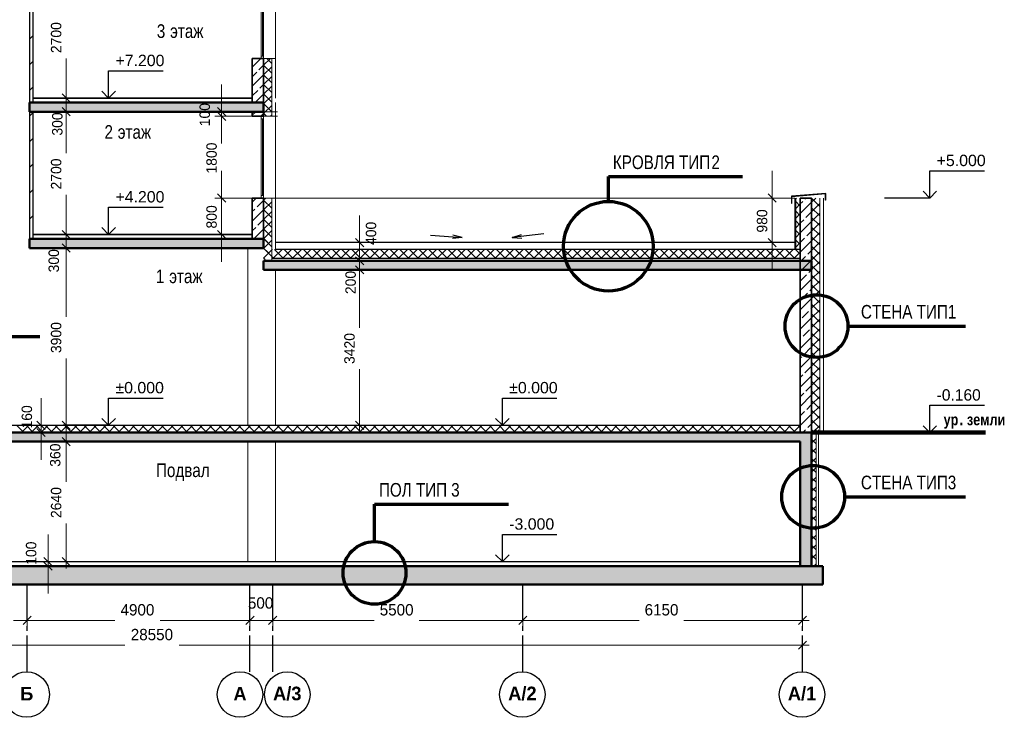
# Model space of a CAD drawing. Header units: millimetres. Extents: x -42044588 to 856694, y -806701 to 941911.
# Tile 7 of 256: x -294145 to -272492, y -418300 to -402950. Entities that reach past the tile are written whole.
import ezdxf

# ---------------------------------------------------------------- set-up
doc = ezdxf.new("R2010")
doc.units = ezdxf.units.MM
doc.linetypes.add('______5', pattern=[1100, 800, -100, 100, -100])
for name, color, linetype, lineweight in [('A_012_ПРОЕМ', 7, 'Continuous', 25), ('Standard', 7, 'Continuous', 25), ('Навесной фасад', 7, 'Continuous', 25), ('Надписи', 200, 'Continuous', 18), ('Общий01', 7, 'Continuous', 13), ('Оси', 40, '______5', 18), ('Размерная линия_ общее', 7, 'Continuous', 25), ('Стена_ кирп. кладка не несущ', 7, 'Continuous', 35), ('Текст_ общее', 7, 'Continuous', 25)]:
    doc.layers.add(name, color=color, linetype=linetype, lineweight=lineweight)
doc.layers.add('Стена_ бетон не несущ.', color=7, linetype='Continuous', lineweight=35, true_color=0xb4b496)
doc.layers.add('Стена_ бетон несущ.', color=7, linetype='Continuous', lineweight=70, true_color=0xb4b496)
doc.styles.add('ARIAL', font='arial.ttf')
doc.styles.add('Century Gothic', font='GOTHIC.TTF')
doc.styles.add('MtXpl_Century_Gothic', font='GOTHIC.TTF')
doc.styles.add('MtXpl_Century_Gothic_1', font='GOTHICB.TTF')

# ---------------------------------------------------------------- blocks, each defined once
blk = doc.blocks.new('ALL_ML_STRICH')
at = {"color": 0, "linetype": 'ByBlock', "lineweight": -2}
for p, q in [((-1, 0), (0.5, 0)), ((-0.3, -0.3), (0.3, 0.3)), ((0, -0.5), (0, 0.5))]:
    blk.add_line(p, q, dxfattribs=at)
blk = doc.blocks.new('NSY101')
at = {"color": 0, "linetype": 'ByBlock', "lineweight": -2}
blk.add_circle((0, 0), 50, dxfattribs=at)
blk = doc.blocks.new('разрез1-1')
at = {"layer": 'Стена_ бетон несущ.', "linetype": 'Continuous', "lineweight": 25, "true_color": 0xf1f1f1, "transparency": 33554687}
for points in [[(-77066, -192367), (-71916, -192367), (-71916, -192167), (-77066, -192167)], [(-77066, -195367), (-71916, -195367), (-71916, -195167), (-77066, -195167)], [(-59866, -195647), (-71916, -195647), (-71916, -195847), (-59866, -195847)], [(-88816, -199427), (-88816, -202367), (-88566, -202367), (-88566, -199627), (-60116, -199627), (-60116, -202367), (-59866, -202367), (-59866, -199427)], [(-59616, -202367), (-89066, -202367), (-89066, -202767), (-59616, -202767)]]:
    blk.add_hatch(color=7, dxfattribs=at).paths.add_polyline_path(points)
at = {"layer": 'A_012_ПРОЕМ', "color": 7, "linetype": 'Continuous', "lineweight": 25, "transparency": 33554687}
for p, q in [((-68249, -195084), (-67551, -195134)), ((-67551, -195134), (-67756, -195080)), ((-65755, -195057), (-66450, -195134)), ((-66450, -195134), (-66248, -195072)), ((-67551, -195134), (-67761, -195158)), ((-66450, -195134), (-66240, -195150))]:
    blk.add_line(p, q, dxfattribs=at)
at = {"layer": 'Standard', "color": 7, "linetype": 'Continuous', "lineweight": 13, "transparency": 33554687}
for p, q in [((-71972, -189523), (-71972, -191197)), ((-71944, -191141), (-71944, -189523)), ((-71916, -191197), (-71916, -189523)), ((-71656, -189467), (-71656, -191197)), ((-71972, -191197), (-71972, -191141)), ((-71972, -191141), (-71916, -191141)), ((-71916, -191141), (-71916, -191197)), ((-71736, -191197), (-71916, -191197)), ((-71676, -191197), (-71736, -191197)), ((-71736, -192467), (-71736, -191197)), ((-71676, -191197), (-71656, -191197)), ((-71656, -191197), (-71656, -192067)), ((-71972, -192467), (-71972, -192523)), ((-71916, -192523), (-71916, -192467)), ((-71656, -192367), (-71656, -194297)), ((-71972, -192523), (-71916, -192523)), ((-71972, -192523), (-71972, -194267)), ((-71944, -194211), (-71944, -192523)), ((-71916, -194267), (-71916, -192523)), ((-71972, -194267), (-71972, -194211)), ((-71972, -194211), (-71916, -194211)), ((-71916, -194211), (-71916, -194267)), ((-71736, -194267), (-71916, -194267)), ((-71676, -194267), (-71736, -194267)), ((-71736, -194267), (-71736, -195647)), ((-71676, -194267), (-71656, -194267)), ((-71656, -194267), (-71656, -195397)), ((-60236, -194267), (-71656, -194267)), ((-59686, -194267), (-59686, -199427)), ((-59606, -194267), (-59606, -199427)), ((-72266, -195367), (-72266, -199267)), ((-71656, -195347), (-71656, -195397)), ((-71656, -195847), (-71656, -199267)), ((-72266, -199627), (-72266, -202267)), ((-71656, -199627), (-71656, -202267))]:
    blk.add_line(p, q, dxfattribs=at)
at = {"layer": 'Standard', "color": 7, "linetype": 'Continuous', "lineweight": 25, "transparency": 33554687}
for p, q in [((-72166, -192067), (-76986, -192067)), ((-76986, -192067), (-72166, -192067)), ((-72166, -192367), (-72171, -192367)), ((-72166, -195067), (-76986, -195067)), ((-76986, -195067), (-72166, -195067))]:
    blk.add_line(p, q, dxfattribs=at)
at = {"layer": 'Standard', "color": 7, "linetype": 'Continuous', "lineweight": 100, "transparency": 33554687}
blk.add_line((-59866, -199427), (-56045, -199427), dxfattribs=at)
at = {"layer": 'Навесной фасад', "color": 41, "linetype": 'Continuous', "lineweight": 18, "transparency": 33554687}
for p, q in [((-71916, -191346), (-71766, -191197)), ((-71736, -191520), (-71916, -191340)), ((-71916, -191558), (-71736, -191378)), ((-71736, -191308), (-71847, -191197)), ((-71736, -191732), (-71916, -191552)), ((-71916, -191770), (-71736, -191590)), ((-71736, -191945), (-71916, -191765)), ((-71916, -191982), (-71736, -191802)), ((-71736, -192157), (-71916, -191977)), ((-71916, -192194), (-71736, -192014)), ((-71736, -192369), (-71916, -192189)), ((-71916, -192407), (-71736, -192227)), ((-71850, -192467), (-71916, -192401)), ((-71764, -192467), (-71736, -192439)), ((-71916, -194316), (-71867, -194267)), ((-71736, -194490), (-71916, -194310)), ((-71916, -194528), (-71736, -194348)), ((-71736, -194278), (-71747, -194267)), ((-60216, -194283), (-60199, -194267)), ((-60116, -194443), (-60216, -194343)), ((-60216, -194495), (-60116, -194395)), ((-59866, -194357), (-59775, -194267)), ((-59686, -194449), (-59866, -194269)), ((-59866, -194569), (-59686, -194389)), ((-71736, -194702), (-71916, -194522)), ((-71916, -194740), (-71736, -194560)), ((-60116, -194655), (-60216, -194555)), ((-60216, -194707), (-60116, -194607)), ((-59686, -194661), (-59866, -194481)), ((-59866, -194782), (-59686, -194602)), ((-71736, -194914), (-71916, -194734)), ((-71916, -194952), (-71736, -194772)), ((-60116, -194867), (-60216, -194767)), ((-60216, -194919), (-60116, -194819)), ((-59686, -194873), (-59866, -194693)), ((-59866, -194994), (-59686, -194814)), ((-71736, -195127), (-71916, -194947)), ((-71916, -195164), (-71736, -194984)), ((-60116, -195079), (-60216, -194979)), ((-60216, -195132), (-60116, -195032)), ((-59686, -195085), (-59866, -194905)), ((-59866, -195206), (-59686, -195026)), ((-71736, -195339), (-71916, -195159)), ((-71916, -195376), (-71736, -195196)), ((-71916, -195376), (-71736, -195196)), ((-71736, -195339), (-71907, -195167)), ((-60116, -195291), (-60216, -195191)), ((-60216, -195344), (-60116, -195244)), ((-59686, -195297), (-59866, -195117)), ((-59866, -195418), (-59686, -195238)), ((-71820, -195467), (-71916, -195371)), ((-71736, -195551), (-71916, -195371)), ((-71916, -195589), (-71736, -195409)), ((-71794, -195467), (-71736, -195409)), ((-71736, -195409), (-71724, -195397)), ((-71712, -195597), (-71512, -195397)), ((-71477, -195597), (-71677, -195397)), ((-71500, -195597), (-71300, -195397)), ((-71265, -195597), (-71465, -195397)), ((-71287, -195597), (-71087, -195397)), ((-71053, -195597), (-71253, -195397)), ((-71075, -195597), (-70875, -195397)), ((-70841, -195597), (-71041, -195397)), ((-70863, -195597), (-70663, -195397)), ((-70629, -195597), (-70829, -195397)), ((-70651, -195597), (-70451, -195397)), ((-70417, -195597), (-70617, -195397)), ((-70439, -195597), (-70239, -195397)), ((-70205, -195597), (-70405, -195397)), ((-70227, -195597), (-70027, -195397)), ((-69993, -195597), (-70193, -195397)), ((-70015, -195597), (-69815, -195397)), ((-69780, -195597), (-69980, -195397)), ((-69803, -195597), (-69603, -195397)), ((-69568, -195597), (-69768, -195397)), ((-69590, -195597), (-69390, -195397)), ((-69356, -195597), (-69556, -195397)), ((-69378, -195597), (-69178, -195397)), ((-69144, -195597), (-69344, -195397)), ((-69166, -195597), (-68966, -195397)), ((-68932, -195597), (-69132, -195397)), ((-68954, -195597), (-68754, -195397)), ((-68720, -195597), (-68920, -195397)), ((-68742, -195597), (-68542, -195397)), ((-68508, -195597), (-68708, -195397)), ((-68530, -195597), (-68330, -195397)), ((-68295, -195597), (-68495, -195397)), ((-68318, -195597), (-68118, -195397)), ((-68083, -195597), (-68283, -195397)), ((-68105, -195597), (-67905, -195397)), ((-67871, -195597), (-68071, -195397)), ((-67893, -195597), (-67693, -195397)), ((-67659, -195597), (-67859, -195397)), ((-67681, -195597), (-67481, -195397)), ((-67447, -195597), (-67647, -195397)), ((-67469, -195597), (-67269, -195397)), ((-67235, -195597), (-67435, -195397)), ((-67257, -195597), (-67057, -195397)), ((-67023, -195597), (-67223, -195397)), ((-67045, -195597), (-66845, -195397)), ((-66811, -195597), (-67011, -195397)), ((-66833, -195597), (-66633, -195397)), ((-66598, -195597), (-66798, -195397)), ((-66621, -195597), (-66421, -195397)), ((-66386, -195597), (-66586, -195397)), ((-66408, -195597), (-66208, -195397)), ((-66174, -195597), (-66374, -195397)), ((-66196, -195597), (-65996, -195397)), ((-65962, -195597), (-66162, -195397)), ((-65984, -195597), (-65784, -195397)), ((-65750, -195597), (-65950, -195397)), ((-65772, -195597), (-65572, -195397)), ((-65538, -195597), (-65738, -195397)), ((-65560, -195597), (-65360, -195397)), ((-65326, -195597), (-65526, -195397)), ((-65348, -195597), (-65148, -195397)), ((-65113, -195597), (-65313, -195397)), ((-65136, -195597), (-64936, -195397)), ((-64901, -195597), (-65101, -195397)), ((-64923, -195597), (-64723, -195397)), ((-64689, -195597), (-64889, -195397)), ((-64711, -195597), (-64511, -195397)), ((-64477, -195597), (-64677, -195397)), ((-64499, -195597), (-64299, -195397)), ((-64265, -195597), (-64465, -195397)), ((-64287, -195597), (-64087, -195397)), ((-64053, -195597), (-64253, -195397)), ((-64075, -195597), (-63875, -195397)), ((-63841, -195597), (-64041, -195397)), ((-63863, -195597), (-63663, -195397)), ((-63629, -195597), (-63829, -195397)), ((-63651, -195597), (-63451, -195397)), ((-63416, -195597), (-63616, -195397)), ((-63439, -195597), (-63239, -195397)), ((-63204, -195597), (-63404, -195397)), ((-63226, -195597), (-63026, -195397)), ((-62992, -195597), (-63192, -195397)), ((-63014, -195597), (-62814, -195397)), ((-62780, -195597), (-62980, -195397)), ((-62802, -195597), (-62602, -195397)), ((-62568, -195597), (-62768, -195397)), ((-62590, -195597), (-62390, -195397)), ((-62356, -195597), (-62556, -195397)), ((-62378, -195597), (-62178, -195397)), ((-62144, -195597), (-62344, -195397)), ((-62166, -195597), (-61966, -195397)), ((-61931, -195597), (-62131, -195397)), ((-61954, -195597), (-61754, -195397)), ((-61719, -195597), (-61919, -195397)), ((-61741, -195597), (-61541, -195397)), ((-61507, -195597), (-61707, -195397)), ((-61529, -195597), (-61329, -195397)), ((-61295, -195597), (-61495, -195397)), ((-61317, -195597), (-61117, -195397)), ((-61083, -195597), (-61283, -195397)), ((-61105, -195597), (-60905, -195397)), ((-60871, -195597), (-61071, -195397)), ((-60893, -195597), (-60693, -195397)), ((-60659, -195597), (-60859, -195397)), ((-60681, -195597), (-60481, -195397)), ((-60447, -195597), (-60647, -195397)), ((-60469, -195597), (-60269, -195397)), ((-60234, -195597), (-60434, -195397)), ((-60257, -195597), (-60116, -195456)), ((-60116, -195504), (-60222, -195397)), ((-60116, -195504), (-60216, -195404)), ((-60216, -195556), (-60116, -195456)), ((-59686, -195509), (-59866, -195329)), ((-59866, -195630), (-59686, -195450)), ((-71882, -195617), (-71916, -195583)), ((-71690, -195597), (-71736, -195551)), ((-59686, -195721), (-59866, -195541)), ((-59866, -195842), (-59686, -195662)), ((-59686, -195934), (-59866, -195754)), ((-59866, -196054), (-59686, -195874)), ((-59686, -196146), (-59866, -195966)), ((-59866, -196266), (-59686, -196086)), ((-59686, -196358), (-59866, -196178)), ((-59866, -196479), (-59686, -196299)), ((-59686, -196570), (-59866, -196390)), ((-59866, -196691), (-59686, -196511)), ((-59686, -196782), (-59866, -196602)), ((-59866, -196903), (-59686, -196723)), ((-59686, -196994), (-59866, -196814)), ((-59866, -197115), (-59686, -196935)), ((-59686, -197206), (-59866, -197026)), ((-59866, -197327), (-59686, -197147)), ((-59686, -197418), (-59866, -197238)), ((-59866, -197539), (-59686, -197359)), ((-59686, -197631), (-59866, -197451)), ((-59866, -197751), (-59686, -197571)), ((-59686, -197843), (-59866, -197663)), ((-59866, -197963), (-59686, -197783)), ((-59686, -198055), (-59866, -197875)), ((-59866, -198176), (-59686, -197996)), ((-59686, -198267), (-59866, -198087)), ((-59866, -198388), (-59686, -198208)), ((-59686, -198479), (-59866, -198299)), ((-59866, -198600), (-59686, -198420)), ((-59686, -198691), (-59866, -198511)), ((-59866, -198812), (-59686, -198632)), ((-59686, -198903), (-59866, -198723)), ((-59866, -199024), (-59686, -198844)), ((-59686, -199116), (-59866, -198936)), ((-59866, -199236), (-59686, -199056)), ((-59686, -199328), (-59866, -199148)), ((-59799, -199427), (-59866, -199360)), ((-59866, -199448), (-59784, -199367)), ((-59766, -199460), (-59859, -199367)), ((-59844, -199427), (-59686, -199268)), ((-59866, -199661), (-59766, -199561)), ((-59766, -199672), (-59866, -199572)), ((-59866, -199873), (-59766, -199773)), ((-59766, -199884), (-59866, -199784)), ((-59866, -200085), (-59766, -199985)), ((-59766, -200096), (-59866, -199996)), ((-59866, -200297), (-59766, -200197)), ((-59766, -200308), (-59866, -200208)), ((-59866, -200509), (-59766, -200409)), ((-59766, -200520), (-59866, -200420)), ((-59866, -200721), (-59766, -200621)), ((-59766, -200733), (-59866, -200633)), ((-59866, -200933), (-59766, -200833)), ((-59766, -200945), (-59866, -200845)), ((-59866, -201145), (-59766, -201045)), ((-59766, -201157), (-59866, -201057)), ((-59866, -201358), (-59766, -201258)), ((-59766, -201369), (-59866, -201269)), ((-59866, -201570), (-59766, -201470)), ((-59766, -201581), (-59866, -201481)), ((-59866, -201782), (-59766, -201682)), ((-59766, -201793), (-59866, -201693)), ((-59866, -201994), (-59766, -201894)), ((-59766, -202005), (-59866, -201905)), ((-59866, -202206), (-59766, -202106)), ((-59766, -202218), (-59866, -202118)), ((-59828, -202367), (-59866, -202330)), ((-59814, -202367), (-59766, -202318))]:
    blk.add_line(p, q, dxfattribs=at)
at = {"layer": 'Навесной фасад', "color": 7, "linetype": 'Continuous', "lineweight": 13, "transparency": 33554687}
for p, q in [((-71656, -192467), (-71656, -192167)), ((-71736, -192467), (-71676, -192467)), ((-71676, -192467), (-71656, -192467)), ((-60236, -194267), (-60236, -195397)), ((-59716, -202367), (-59716, -199367))]:
    blk.add_line(p, q, dxfattribs=at)
at = {"layer": 'Навесной фасад', "color": 41, "linetype": 'Continuous', "lineweight": 13, "transparency": 33554687}
for p, q in [((-71916, -192367), (-71916, -192467)), ((-71916, -192467), (-71736, -192467)), ((-71736, -192467), (-71736, -192367)), ((-60216, -194267), (-60216, -195397)), ((-59766, -202367), (-59766, -199367))]:
    blk.add_line(p, q, dxfattribs=at)
at = {"layer": 'Навесной фасад', "color": 7, "linetype": 'Continuous', "lineweight": 25, "transparency": 33554687}
for p, q in [((-60236, -195247), (-71656, -195247)), ((-60116, -195397), (-71656, -195397)), ((-60116, -195597), (-71736, -195597))]:
    blk.add_line(p, q, dxfattribs=at)
at = {"layer": 'Навесной фасад', "color": 7, "linetype": 'Continuous', "lineweight": 18, "transparency": 33554687}
for p, q in [((-77193, -199427), (-77353, -199267)), ((-77239, -199427), (-77079, -199267)), ((-76981, -199427), (-77141, -199267)), ((-77027, -199427), (-76867, -199267)), ((-76769, -199427), (-76929, -199267)), ((-76814, -199427), (-76654, -199267)), ((-76557, -199427), (-76717, -199267)), ((-76602, -199427), (-76442, -199267)), ((-76345, -199427), (-76505, -199267)), ((-76390, -199427), (-76230, -199267)), ((-76133, -199427), (-76293, -199267)), ((-76178, -199427), (-76018, -199267)), ((-75921, -199427), (-76081, -199267)), ((-75966, -199427), (-75806, -199267)), ((-75708, -199427), (-75868, -199267)), ((-75754, -199427), (-75594, -199267)), ((-75496, -199427), (-75656, -199267)), ((-75542, -199427), (-75382, -199267)), ((-75284, -199427), (-75444, -199267)), ((-75330, -199427), (-75170, -199267)), ((-75072, -199427), (-75232, -199267)), ((-75117, -199427), (-74957, -199267)), ((-74860, -199427), (-75020, -199267)), ((-74905, -199427), (-74745, -199267)), ((-74648, -199427), (-74808, -199267)), ((-74693, -199427), (-74533, -199267)), ((-74436, -199427), (-74596, -199267)), ((-74481, -199427), (-74321, -199267)), ((-74224, -199427), (-74384, -199267)), ((-74269, -199427), (-74109, -199267)), ((-74011, -199427), (-74171, -199267)), ((-74057, -199427), (-73897, -199267)), ((-73799, -199427), (-73959, -199267)), ((-73845, -199427), (-73685, -199267)), ((-73587, -199427), (-73747, -199267)), ((-73633, -199427), (-73473, -199267)), ((-73375, -199427), (-73535, -199267)), ((-73420, -199427), (-73260, -199267)), ((-73163, -199427), (-73323, -199267)), ((-73208, -199427), (-73048, -199267)), ((-72951, -199427), (-73111, -199267)), ((-72996, -199427), (-72836, -199267)), ((-72739, -199427), (-72899, -199267)), ((-72784, -199427), (-72624, -199267)), ((-72526, -199427), (-72686, -199267)), ((-72572, -199427), (-72412, -199267)), ((-72314, -199427), (-72474, -199267)), ((-72360, -199427), (-72200, -199267)), ((-72102, -199427), (-72262, -199267)), ((-72148, -199427), (-71988, -199267)), ((-71890, -199427), (-72050, -199267)), ((-71935, -199427), (-71775, -199267)), ((-71678, -199427), (-71838, -199267)), ((-71723, -199427), (-71563, -199267)), ((-71466, -199427), (-71626, -199267)), ((-71511, -199427), (-71351, -199267)), ((-71254, -199427), (-71414, -199267)), ((-71299, -199427), (-71139, -199267)), ((-71042, -199427), (-71202, -199267)), ((-71087, -199427), (-70927, -199267)), ((-70829, -199427), (-70989, -199267)), ((-70875, -199427), (-70715, -199267)), ((-70617, -199427), (-70777, -199267)), ((-70663, -199427), (-70503, -199267)), ((-70405, -199427), (-70565, -199267)), ((-70451, -199427), (-70291, -199267)), ((-70193, -199427), (-70353, -199267)), ((-70238, -199427), (-70078, -199267)), ((-69981, -199427), (-70141, -199267)), ((-70026, -199427), (-69866, -199267)), ((-69769, -199427), (-69929, -199267)), ((-69814, -199427), (-69654, -199267)), ((-69557, -199427), (-69717, -199267)), ((-69602, -199427), (-69442, -199267)), ((-69344, -199427), (-69504, -199267)), ((-69390, -199427), (-69230, -199267)), ((-69132, -199427), (-69292, -199267)), ((-69178, -199427), (-69018, -199267)), ((-68920, -199427), (-69080, -199267)), ((-68966, -199427), (-68806, -199267)), ((-68708, -199427), (-68868, -199267)), ((-68753, -199427), (-68593, -199267)), ((-68496, -199427), (-68656, -199267)), ((-68541, -199427), (-68381, -199267)), ((-68284, -199427), (-68444, -199267)), ((-68329, -199427), (-68169, -199267)), ((-68072, -199427), (-68232, -199267)), ((-68117, -199427), (-67957, -199267)), ((-67860, -199427), (-68020, -199267)), ((-67905, -199427), (-67745, -199267)), ((-67647, -199427), (-67807, -199267)), ((-67693, -199427), (-67533, -199267)), ((-67435, -199427), (-67595, -199267)), ((-67481, -199427), (-67321, -199267)), ((-67223, -199427), (-67383, -199267)), ((-67269, -199427), (-67109, -199267)), ((-67011, -199427), (-67171, -199267)), ((-67056, -199427), (-66896, -199267)), ((-66799, -199427), (-66959, -199267)), ((-66844, -199427), (-66684, -199267)), ((-66587, -199427), (-66747, -199267)), ((-66632, -199427), (-66472, -199267)), ((-66375, -199427), (-66535, -199267)), ((-66420, -199427), (-66260, -199267)), ((-66163, -199427), (-66323, -199267)), ((-66208, -199427), (-66048, -199267)), ((-65950, -199427), (-66110, -199267)), ((-65996, -199427), (-65836, -199267)), ((-65738, -199427), (-65898, -199267)), ((-65784, -199427), (-65624, -199267)), ((-65526, -199427), (-65686, -199267)), ((-65571, -199427), (-65411, -199267)), ((-65314, -199427), (-65474, -199267)), ((-65359, -199427), (-65199, -199267)), ((-65102, -199427), (-65262, -199267)), ((-65147, -199427), (-64987, -199267)), ((-64890, -199427), (-65050, -199267)), ((-64935, -199427), (-64775, -199267)), ((-64678, -199427), (-64838, -199267)), ((-64723, -199427), (-64563, -199267)), ((-64465, -199427), (-64625, -199267)), ((-64511, -199427), (-64351, -199267)), ((-64253, -199427), (-64413, -199267)), ((-64299, -199427), (-64139, -199267)), ((-64041, -199427), (-64201, -199267)), ((-64087, -199427), (-63927, -199267)), ((-63829, -199427), (-63989, -199267)), ((-63874, -199427), (-63714, -199267)), ((-63617, -199427), (-63777, -199267)), ((-63662, -199427), (-63502, -199267)), ((-63405, -199427), (-63565, -199267)), ((-63450, -199427), (-63290, -199267)), ((-63193, -199427), (-63353, -199267)), ((-63238, -199427), (-63078, -199267)), ((-62981, -199427), (-63141, -199267)), ((-63026, -199427), (-62866, -199267)), ((-62768, -199427), (-62928, -199267)), ((-62814, -199427), (-62654, -199267)), ((-62556, -199427), (-62716, -199267)), ((-62602, -199427), (-62442, -199267)), ((-62344, -199427), (-62504, -199267)), ((-62390, -199427), (-62230, -199267)), ((-62132, -199427), (-62292, -199267)), ((-62177, -199427), (-62017, -199267)), ((-61920, -199427), (-62080, -199267)), ((-61965, -199427), (-61805, -199267)), ((-61708, -199427), (-61868, -199267)), ((-61753, -199427), (-61593, -199267)), ((-61496, -199427), (-61656, -199267)), ((-61541, -199427), (-61381, -199267)), ((-61283, -199427), (-61443, -199267)), ((-61329, -199427), (-61169, -199267)), ((-61071, -199427), (-61231, -199267)), ((-61117, -199427), (-60957, -199267)), ((-60859, -199427), (-61019, -199267)), ((-60905, -199427), (-60745, -199267)), ((-60647, -199427), (-60807, -199267)), ((-60692, -199427), (-60532, -199267)), ((-60435, -199427), (-60595, -199267)), ((-60480, -199427), (-60320, -199267)), ((-60223, -199427), (-60383, -199267)), ((-60268, -199427), (-60116, -199274)), ((-60116, -199322), (-60171, -199267))]:
    blk.add_line(p, q, dxfattribs=at)
at = {"layer": 'Общий01', "color": 7, "linetype": 'Continuous', "lineweight": 50, "transparency": 33554687}
for p, q in [((-71916, -192167), (-77066, -192167)), ((-77066, -192367), (-77066, -192167)), ((-71916, -192367), (-71916, -192167)), ((-71916, -192367), (-77066, -192367)), ((-71916, -195167), (-77066, -195167)), ((-77066, -195367), (-77066, -195167)), ((-71916, -195367), (-71916, -195167)), ((-71916, -195367), (-77066, -195367)), ((-59866, -195647), (-71916, -195647)), ((-71916, -195647), (-71916, -195847)), ((-59866, -195847), (-59866, -195647)), ((-59866, -195847), (-71916, -195847)), ((-59866, -199427), (-88816, -199427)), ((-60116, -199627), (-88566, -199627)), ((-60116, -199627), (-60116, -202367)), ((-59866, -199427), (-59866, -202367)), ((-59616, -202367), (-89066, -202367)), ((-59616, -202767), (-59616, -202367)), ((-59616, -202767), (-89066, -202767))]:
    blk.add_line(p, q, dxfattribs=at)
at = {"layer": 'Общий01', "color": 7, "linetype": 'Continuous', "lineweight": 25, "transparency": 33554687}
for p, q in [((-71916, -192167), (-77066, -192167)), ((-59551, -194165), (-60309, -194228)), ((-59561, -194176), (-60301, -194237)), ((-59561, -194312), (-59561, -194176)), ((-59551, -194312), (-59551, -194165)), ((-60309, -194228), (-60307, -194382)), ((-60307, -194382), (-60297, -194384)), ((-60297, -194384), (-60301, -194237)), ((-59551, -194312), (-59561, -194312)), ((-71916, -195167), (-77066, -195167)), ((-82766, -199267), (-60116, -199267)), ((-82766, -202267), (-60116, -202267))]:
    blk.add_line(p, q, dxfattribs=at)
at = {"layer": 'Общий01', "color": 136, "linetype": 'Continuous', "lineweight": 70, "transparency": 33554687}
for p, q in [((-64335, -194341), (-64335, -193791)), ((-64335, -193791), (-61385, -193791)), ((-59069, -197085), (-56485, -197085)), ((-79785, -197313), (-76835, -197313)), ((-59142, -200841), (-56485, -200841)), ((-69478, -200999), (-66528, -200999)), ((-69478, -201825), (-69478, -200999))]:
    blk.add_line(p, q, dxfattribs=at)
for centre, radius in [((-64335, -195327), 986), ((-59759, -197085), 690), ((-59832, -200841), 690), ((-69478, -202515), 690)]:
    blk.add_circle(centre, radius, dxfattribs=at)
at = {"layer": 'Оси', "color": 16, "linetype": '______5', "lineweight": 25, "transparency": 33554687}
for p, q in [((-77116, -204689), (-77116, -202767)), ((-72216, -204689), (-72216, -202767)), ((-71716, -204689), (-71716, -202767)), ((-66216, -204689), (-66216, -202767)), ((-60066, -204689), (-60066, -202767))]:
    blk.add_line(p, q, dxfattribs=at)
at = {"layer": 'Оси', "color": 218, "linetype": 'Continuous', "lineweight": 0, "transparency": 33554687}
for p, q in [((-76816, -203560), (-75191, -203560)), ((-72516, -203560), (-74190, -203560)), ((-72516, -203560), (-72816, -203560)), ((-72216, -203560), (-71716, -203560)), ((-71416, -203560), (-71116, -203560)), ((-71416, -203560), (-69489, -203560)), ((-66516, -203560), (-68493, -203560)), ((-65916, -203560), (-63659, -203560)), ((-60366, -203560), (-62672, -203560)), ((-88316, -204105), (-74970, -204105)), ((-60366, -204105), (-73777, -204105))]:
    blk.add_line(p, q, dxfattribs=at)
at = {"layer": 'Размерная линия_ общее', "color": 218, "linetype": 'Continuous', "lineweight": 0, "transparency": 33554687}
for p, q in [((-76258, -191767), (-76258, -191195)), ((-76258, -191767), (-76258, -191467)), ((-72840, -192067), (-72840, -191767)), ((-76258, -192367), (-76258, -192067)), ((-72840, -192467), (-72840, -192367)), ((-76258, -192667), (-76258, -193279)), ((-76258, -192667), (-76258, -192967)), ((-72840, -192767), (-72840, -192946)), ((-72840, -192767), (-72840, -193067)), ((-72840, -193967), (-72840, -193667)), ((-60734, -193967), (-60734, -193667)), ((-72840, -193967), (-72840, -193827)), ((-76258, -194767), (-76258, -194195)), ((-72840, -195067), (-72840, -194267)), ((-60734, -195247), (-60734, -194267)), ((-76258, -194767), (-76258, -194467)), ((-69806, -194947), (-69806, -194647)), ((-76258, -195367), (-76258, -195067)), ((-69806, -195347), (-69806, -195047)), ((-69806, -195647), (-69806, -195247)), ((-72840, -195367), (-72840, -195667)), ((-76258, -195667), (-76258, -196879)), ((-76258, -195667), (-76258, -195967)), ((-69806, -195847), (-69806, -195647)), ((-60734, -195547), (-60734, -195847)), ((-69806, -195947), (-69806, -196247)), ((-69806, -196147), (-69806, -197119)), ((-69806, -196147), (-69806, -196447)), ((-76258, -198967), (-76258, -197794)), ((-69806, -198967), (-69806, -198034)), ((-76810, -198967), (-76810, -198667)), ((-76258, -198967), (-76258, -198667)), ((-76810, -199427), (-76810, -199267)), ((-76258, -199627), (-76258, -199267)), ((-76810, -199727), (-76810, -200027)), ((-76258, -199927), (-76258, -200509)), ((-76258, -199927), (-76258, -200227)), ((-76258, -201967), (-76258, -201425)), ((-76658, -201967), (-76658, -201667)), ((-76658, -202367), (-76658, -202267)), ((-76658, -202667), (-76658, -202967))]:
    blk.add_line(p, q, dxfattribs=at)
at = {"layer": 'Размерная линия_ общее', "color": 7, "linetype": 'Continuous', "lineweight": 25, "transparency": 33554687}
for p, q in [((-75325, -192067), (-75325, -191467)), ((-75325, -191467), (-74125, -191467)), ((-75325, -192067), (-75475, -191917)), ((-75325, -192067), (-75175, -191917)), ((-75325, -192067), (-76325, -192067)), ((-75325, -192067), (-75325, -192067)), ((-75325, -192067), (-75325, -192067)), ((-75325, -192067), (-75325, -192067)), ((-75325, -192067), (-75325, -192067)), ((-57266, -194267), (-57266, -193667)), ((-57266, -193667), (-56066, -193667)), ((-57266, -194267), (-57416, -194117)), ((-57266, -194267), (-57116, -194117)), ((-57266, -194267), (-58266, -194267)), ((-57266, -194267), (-57266, -194267)), ((-57266, -194267), (-57266, -194267)), ((-57266, -194267), (-57266, -194267)), ((-57266, -194267), (-57266, -194267)), ((-75325, -195067), (-75325, -194467)), ((-75325, -194467), (-74125, -194467)), ((-75325, -195067), (-76325, -195067)), ((-75325, -195067), (-75475, -194917)), ((-75325, -195067), (-75175, -194917)), ((-75325, -195067), (-75325, -195067)), ((-75325, -195067), (-75325, -195067)), ((-75325, -195067), (-75325, -195067)), ((-75325, -195067), (-75325, -195067)), ((-75325, -199267), (-75325, -198667)), ((-75325, -198667), (-74125, -198667)), ((-66666, -199267), (-66666, -198667)), ((-66666, -198667), (-65466, -198667)), ((-57266, -199427), (-57266, -198827)), ((-57266, -198827), (-56066, -198827)), ((-75325, -199267), (-75475, -199117)), ((-75325, -199267), (-75175, -199117)), ((-66666, -199267), (-66816, -199117)), ((-66666, -199267), (-66516, -199117)), ((-75325, -199267), (-75325, -199267)), ((-75325, -199267), (-75325, -199267)), ((-75325, -199267), (-75325, -199267)), ((-75325, -199267), (-75325, -199267)), ((-66666, -199267), (-66666, -199267)), ((-66666, -199267), (-66666, -199267)), ((-66666, -199267), (-66666, -199267)), ((-66666, -199267), (-66666, -199267)), ((-57266, -199427), (-57416, -199277)), ((-57266, -199427), (-57116, -199277)), ((-57266, -199427), (-57266, -199427)), ((-57266, -199427), (-57266, -199427)), ((-57266, -199427), (-57266, -199427)), ((-57266, -199427), (-57266, -199427)), ((-66666, -202267), (-66666, -201667)), ((-66666, -201667), (-65466, -201667)), ((-66666, -202267), (-66816, -202117)), ((-66666, -202267), (-66516, -202117)), ((-66666, -202267), (-66666, -202267)), ((-66666, -202267), (-66666, -202267)), ((-66666, -202267), (-66666, -202267)), ((-66666, -202267), (-66666, -202267))]:
    blk.add_line(p, q, dxfattribs=at)
at = {"layer": 'Размерная линия_ общее', "color": 218, "linetype": 'Continuous', "lineweight": 13, "transparency": 33554687}
for p, q in [((-71610, -192367), (-72840, -192367)), ((-71610, -192467), (-72840, -192467)), ((-71610, -192467), (-72840, -192467)), ((-71610, -194267), (-72840, -194267)), ((-71610, -194267), (-72840, -194267)), ((-71736, -195647), (-69806, -195647)), ((-71736, -195647), (-69806, -195647)), ((-71736, -195847), (-69806, -195847)), ((-71736, -195847), (-69806, -195847))]:
    blk.add_line(p, q, dxfattribs=at)
at = {"layer": 'Размерная линия_ общее', "color": 7, "linetype": 'Continuous', "lineweight": 25, "transparency": 33554687}
for points in [[(-75325, -199267), (-75871, -199267), (-75871, -199267), (-76325, -199267)], [(-57266, -199427), (-57812, -199427), (-57812, -199427), (-58266, -199427)]]:
    blk.add_lwpolyline(points, dxfattribs=at)
at = {"layer": 'Стена_ бетон не несущ.', "color": 191, "linetype": 'Continuous', "lineweight": 35, "true_color": 0xc8aaf3, "transparency": 33554687}
for p, q in [((-71972, -191197), (-72166, -191197)), ((-72166, -191197), (-72166, -192167)), ((-71972, -191197), (-71916, -191197)), ((-71916, -191197), (-71916, -192167)), ((-72166, -192367), (-72166, -192467)), ((-71916, -192367), (-72166, -192367)), ((-72166, -192467), (-71972, -192467)), ((-71972, -192467), (-71916, -192467)), ((-71916, -192467), (-71916, -192367)), ((-71972, -194267), (-72166, -194267)), ((-72166, -194267), (-72166, -195167)), ((-71972, -194267), (-71916, -194267)), ((-71916, -194267), (-71916, -195167)), ((-60116, -194267), (-60116, -195647)), ((-59866, -194267), (-60116, -194267)), ((-59866, -194267), (-59866, -195647)), ((-60116, -195547), (-60116, -199427)), ((-59866, -195547), (-59866, -199427))]:
    blk.add_line(p, q, dxfattribs=at)
at = {"layer": 'Стена_ бетон не несущ.', "color": 191, "linetype": 'Continuous', "lineweight": 18, "true_color": 0xc8aaf3, "transparency": 33554687}
for p, q in [((-72166, -191384), (-71979, -191197)), ((-72019, -191449), (-71916, -191346)), ((-72166, -191596), (-72068, -191499)), ((-72166, -191808), (-71916, -191558)), ((-71998, -191852), (-71916, -191770)), ((-72166, -192020), (-72047, -191902)), ((-72100, -192167), (-71916, -191982)), ((-72166, -192444), (-72088, -192367)), ((-71976, -192467), (-71916, -192407)), ((-72166, -194354), (-72079, -194267)), ((-72061, -194461), (-71920, -194320)), ((-60116, -194395), (-60062, -194341)), ((-60116, -194607), (-59866, -194357)), ((-60012, -194292), (-59987, -194267)), ((-72166, -194566), (-72111, -194511)), ((-72166, -194778), (-71916, -194528)), ((-59991, -194695), (-59866, -194569)), ((-72040, -194864), (-71916, -194740)), ((-60116, -194819), (-60040, -194744)), ((-60116, -195032), (-59866, -194782)), ((-72166, -194990), (-72090, -194914)), ((-72130, -195167), (-71916, -194952)), ((-59970, -195098), (-59866, -194994)), ((-71918, -195167), (-71916, -195164)), ((-60116, -195244), (-60019, -195147)), ((-60116, -195456), (-59866, -195206)), ((-59949, -195501), (-59866, -195418)), ((-60116, -195668), (-59998, -195550)), ((-60116, -195880), (-59866, -195630)), ((-60094, -195647), (-59998, -195550)), ((-59882, -195647), (-59866, -195630)), ((-60116, -196092), (-59977, -195953)), ((-59927, -195904), (-59866, -195842)), ((-60116, -196304), (-59866, -196054)), ((-60097, -196498), (-59956, -196356)), ((-59906, -196307), (-59866, -196266)), ((-60116, -196729), (-59866, -196479)), ((-60076, -196901), (-59934, -196760)), ((-59885, -196710), (-59866, -196691)), ((-60116, -197153), (-59866, -196903)), ((-60055, -197304), (-59913, -197163)), ((-60116, -197577), (-59866, -197327)), ((-60116, -197365), (-60104, -197354)), ((-60033, -197707), (-59892, -197566)), ((-60116, -198001), (-59866, -197751)), ((-60116, -197789), (-60083, -197757)), ((-60012, -198110), (-59871, -197969)), ((-60116, -198213), (-60062, -198160)), ((-60116, -198426), (-59866, -198176)), ((-59991, -198513), (-59866, -198388)), ((-60116, -198638), (-60040, -198563)), ((-60116, -198850), (-59866, -198600)), ((-60116, -199062), (-60019, -198966)), ((-59970, -198916), (-59866, -198812)), ((-60116, -199274), (-59866, -199024)), ((-60056, -199427), (-59998, -199369)), ((-59949, -199319), (-59866, -199236))]:
    blk.add_line(p, q, dxfattribs=at)
at = {"layer": 'Стена_ кирп. кладка не несущ', "color": 31, "linetype": 'Continuous', "lineweight": 25, "true_color": 0xf0b464, "transparency": 33554687}
for p, q in [((-77066, -189367), (-77066, -192167)), ((-76986, -192167), (-76986, -189367)), ((-77066, -192367), (-77066, -195167)), ((-76986, -195167), (-76986, -192367))]:
    blk.add_line(p, q, dxfattribs=at)
at = {"layer": 'Стена_ кирп. кладка не несущ', "color": 31, "linetype": 'Continuous', "lineweight": 18, "true_color": 0xf0b464, "transparency": 33554687}
for p, q in [((-77066, -190768), (-76986, -190688)), ((-77066, -191334), (-76986, -191254)), ((-77066, -191900), (-76986, -191820)), ((-77066, -192465), (-76986, -192385)), ((-77066, -193031), (-76986, -192951)), ((-77066, -193597), (-76986, -193517)), ((-77066, -194162), (-76986, -194082)), ((-77066, -194728), (-76986, -194648))]:
    blk.add_line(p, q, dxfattribs=at)
at = {"layer": 'Оси', "color": 218, "linetype": 'Continuous', "lineweight": 0, "transparency": 33554687, "xscale": 300, "yscale": 300, "zscale": 300}
for p in [(-77116, -203560), (-72216, -203560), (-72216, -203560), (-66216, -203560), (-60066, -203560), (-60066, -204105)]:
    blk.add_blockref('ALL_ML_STRICH', p, dxfattribs=at)
at = {"layer": 'Оси', "color": 218, "linetype": 'Continuous', "lineweight": 0, "transparency": 33554687, "xscale": 300, "yscale": 300, "zscale": 300, "rotation": 180}
for p in [(-77116, -203560), (-71716, -203560), (-71716, -203560), (-66216, -203560)]:
    blk.add_blockref('ALL_ML_STRICH', p, dxfattribs=at)
at = {"layer": 'Оси', "color": 16, "linetype": 'Continuous', "lineweight": 25, "transparency": 33554687, "xscale": 9.999999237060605, "yscale": 9.999999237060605, "zscale": 9.999999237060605}
for p in [(-77126, -205192), (-72436, -205192), (-71396, -205192), (-66226, -205192), (-60076, -205192)]:
    blk.add_blockref('NSY101', p, dxfattribs=at)
at = {"layer": 'Размерная линия_ общее', "color": 218, "linetype": 'Continuous', "lineweight": 0, "transparency": 33554687, "xscale": 300, "yscale": 300, "zscale": 300}
for p, rotation in [((-76258, -192067), 270), ((-76258, -192067), 270), ((-76258, -192367), 90), ((-76258, -192367), 90), ((-72840, -192367), 270), ((-72840, -192467), 90), ((-72840, -192467), 90), ((-72840, -194267), 270), ((-72840, -194267), 270), ((-60734, -194267), 270), ((-76258, -195067), 270), ((-76258, -195067), 270), ((-72840, -195067), 90), ((-69806, -195247), 270), ((-76258, -195367), 90), ((-76258, -195367), 90), ((-60734, -195247), 90), ((-69806, -195647), 270), ((-69806, -195647), 90), ((-69806, -195847), 90), ((-69806, -195847), 90), ((-76810, -199267), 270), ((-76258, -199267), 270), ((-76258, -199267), 270), ((-69806, -199267), 270), ((-76810, -199427), 90), ((-76258, -199627), 90), ((-76258, -199627), 90), ((-76658, -202267), 270), ((-76258, -202267), 270), ((-76658, -202367), 90)]:
    blk.add_blockref('ALL_ML_STRICH', p, dxfattribs=dict(at, rotation=rotation))
at = {"layer": 'Надписи', "color": 7, "transparency": 33554687, "style": 'MtXpl_Century_Gothic_1', "width": 0.83}
for s, p in [('ур', (-56963, -199266)), ('земли', (-56450, -199266)), ('. ', (-56611, -199266))]:
    blk.add_text(s, height=250, dxfattribs=at).set_placement(p)
at = {"layer": 'Оси', "color": 218, "linetype": 'Continuous', "lineweight": 13, "transparency": 33554687, "char_height": 250, "attachment_point": 5, "style": 'Century Gothic'}
for s, insert, width in [('500', (-71983, -203178), 625), ('4900', (-74691, -203328), 833.33), ('5500', (-68991, -203328), 833.33), ('6150', (-63166, -203328), 833.33), ('28550', (-74373, -203873), 1041.67)]:
    blk.add_mtext(s, dxfattribs=dict(at, insert=insert, width=width))
at = {"layer": 'Оси', "color": 16, "linetype": 'Continuous', "lineweight": 25, "transparency": 33554687, "char_height": 300, "attachment_point": 5, "style": 'Century Gothic'}
for s, insert, width in [('\\A1;{\\fCentury Gothic|i0|b1;\\H300.000000;\\W1.000000;\\C16;Б}\\P', (-77126, -205172), 390), ('\\A1;{\\fCentury Gothic|i0|b1;\\H300.000000;\\W1.000000;\\C16;А}\\P', (-72436, -205172), 460), ('\\A1;{\\fCentury Gothic|i0|b1;\\H300.000000;\\W1.000000;\\C16;А/3}\\P', (-71396, -205172), 885), ('\\A1;{\\fCentury Gothic|i0|b1;\\H300.000000;\\W1.000000;\\C16;А/2}\\P', (-66226, -205172), 885), ('\\A1;{\\fCentury Gothic|i0|b1;\\H300.000000;\\W1.000000;\\C16;А/1}\\P', (-60076, -205172), 885)]:
    blk.add_mtext(s, dxfattribs=dict(at, insert=insert, width=width))
at = {"layer": 'Размерная линия_ общее', "color": 218, "linetype": 'Continuous', "lineweight": 13, "transparency": 33554687, "char_height": 229, "attachment_point": 5, "rotation": 90, "style": 'Century Gothic'}
for s, insert, width in [('2700', (-76478, -190737), 654.29), ('100', (-73210, -192431), 490.71), ('300', (-76452, -192637), 490.71), ('1800', (-73060, -193387), 654.29), ('2700', (-76478, -193737), 654.29), ('800', (-73060, -194681), 490.71), ('980', (-60954, -194771), 490.71), ('400', (-69553, -195044), 490.71), ('300', (-76530, -195647), 490.71), ('200', (-70002, -196125), 490.71), ('3900', (-76478, -197337), 654.29), ('3420', (-70027, -197577), 654.29), ('160', (-77122, -199082), 490.71), ('360', (-76498, -199924), 490.71), ('2640', (-76478, -200967), 654.29), ('100', (-77028, -202081), 490.71)]:
    blk.add_mtext(s, dxfattribs=dict(at, insert=insert, width=width))
at = {"layer": 'Размерная линия_ общее', "color": 7, "linetype": 'Continuous', "lineweight": 25, "transparency": 33554687, "char_height": 250, "attachment_point": 7, "style": 'ARIAL'}
for s, insert, width in [('\\W1.00;+7.200', (-75175, -191367), 1202.21), ('\\W1.00;+5.000', (-57116, -193567), 1202.21), ('\\W1.00;+4.200', (-75175, -194367), 1202.21), ('\\W1.00;%%p0.000', (-75175, -198567), 1190.02), ('\\W1.00;%%p0.000', (-66516, -198567), 1190.02), ('\\W0.98;-0.160', (-57116, -198727), 1112.14), ('\\W1.00;-3.000', (-66516, -201567), 1114.51)]:
    blk.add_mtext(s, dxfattribs=dict(at, insert=insert, width=width))
at = {"layer": 'Текст_ общее', "color": 7, "transparency": 33554687, "style": 'MtXpl_Century_Gothic', "width": 0.833333}
for s, p in [('3 ', (-74265, -190743)), ('этаж', (-73973, -190743)), ('2 ', (-75416, -192962)), ('этаж', (-75124, -192962)), ('1 ', (-74285, -196139)), ('этаж', (-73992, -196139)), ('Подвал', (-74283, -200406))]:
    blk.add_text(s, height=300, dxfattribs=at).set_placement(p)
at = {"layer": 'Текст_ общее', "color": 136, "transparency": 33554687, "style": 'MtXpl_Century_Gothic', "width": 0.833333}
for s, p in [('КРОВЛЯ ТИП ', (-64236, -193629)), ('2', (-62069, -193629)), ('СТЕНА ТИП ', (-58781, -196919)), ('1', (-56871, -196919)), ('СТЕНА ТИП ', (-58781, -200675)), ('3', (-56871, -200675)), ('ПОЛ ТИП ', (-69379, -200837)), ('3', (-67792, -200837))]:
    blk.add_text(s, height=300, dxfattribs=at).set_placement(p)

msp = doc.modelspace()

# ---------------------------------------------------------------- block references
msp.add_blockref('разрез1-1', (-216864.291, -212607.743))

doc.saveas('drawing.dxf')
